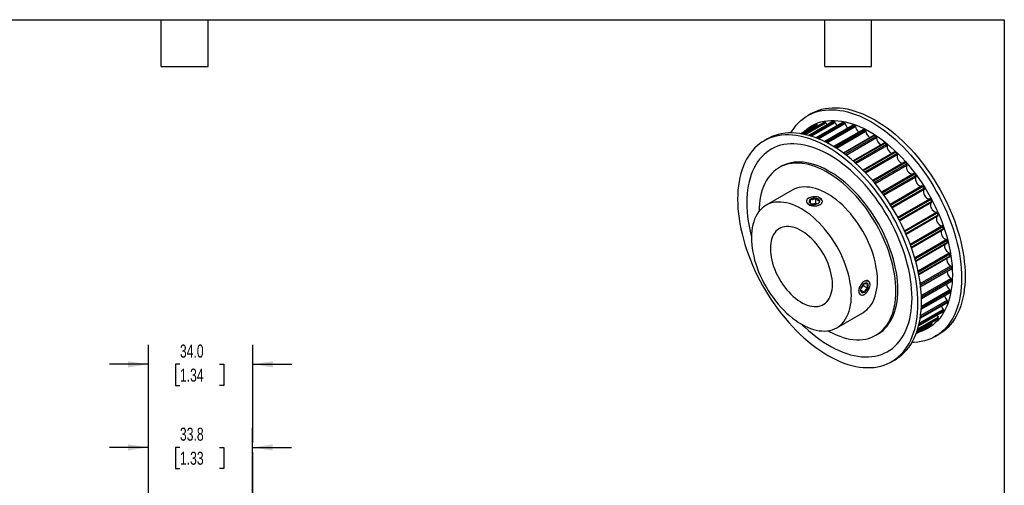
# Model space of a CAD drawing. Header units: millimetres. Extents: x 13 to 546, y 13 to 419.
# Tile 4 of 4: x 226 to 546, y 268 to 419. Entities that reach past the tile are written whole.
import ezdxf

# ---------------------------------------------------------------- set-up
doc = ezdxf.new("R2010")
doc.units = ezdxf.units.MM
doc.header["$LTSCALE"] = 2
doc.layers.add('DIMENSIONS', color=140, linetype='Continuous', lineweight=25)
doc.layers.add('TEXT', color=140, linetype='Continuous', lineweight=25)
doc.styles.add('SLDTEXTSTYLE0', font='TXT', dxfattribs={"width": 0.7})
doc.dimstyles.new('SLDDIMSTYLE2', dxfattribs={"dimtxt": 4.316016, "dimasz": 6.604, "dimexe": 0, "dimexo": 0.0625, "dimgap": 1.079004, "dimtad": 0, "dimtih": 1, "dimtoh": 1, "dimrnd": 1e-09, "dimzin": 4, "dimdsep": 46, "dimtxsty": 'SLDTEXTSTYLE0', "dimsah": 1, "dimcen": 0.09, "dimadec": 0, "dimazin": 1, "dimtfac": 1, "dimtmove": 0, "dimatfit": 0, "dimfxl": 0, "dimfrac": 2, "dimtolj": 1, "dimtzin": 12, "dimarcsym": 0})
doc.dimstyles.new('SLDDIMSTYLE4', dxfattribs={"dimtxt": 4.316016, "dimasz": 6.604, "dimexe": 0, "dimexo": 0.0625, "dimgap": 1.079004, "dimtad": 0, "dimtih": 1, "dimtoh": 1, "dimrnd": 1e-09, "dimzin": 12, "dimdsep": 46, "dimtxsty": 'SLDTEXTSTYLE0', "dimsah": 1, "dimcen": 0.09, "dimadec": 0, "dimazin": 3, "dimtfac": 1, "dimtmove": 0, "dimatfit": 0, "dimfxl": 0, "dimfrac": 2, "dimtolj": 1, "dimtzin": 12, "dimarcsym": 0})

# ---------------------------------------------------------------- blocks, each defined once
blk = doc.blocks.new('_D_6')
at = {"layer": 'DIMENSIONS'}
for p, q in [((267.58, 204.98), (267.58, 286.21)), ((301.42, 254.46), (301.42, 286.21)), ((267.58, 279.86), (254.88, 279.86)), ((277.85, 279.86), (276.4, 279.86)), ((276.4, 279.86), (276.4, 273)), ((290.68, 279.86), (292.13, 279.86)), ((292.13, 279.86), (292.13, 273)), ((301.42, 279.86), (314.12, 279.86)), ((276.4, 273), (277.85, 273)), ((292.13, 273), (290.68, 273)), ((301.42, 223.48), (301.42, 251.41))]:
    blk.add_line(p, q, dxfattribs=at)
for points in [[(267.58, 279.86), (260.98, 280.88), (260.98, 278.85)], [(301.42, 279.86), (308.03, 278.85), (308.03, 280.88)]]:
    blk.add_solid(points, dxfattribs=at)
at = {"layer": 'DIMENSIONS', "char_height": 4.233, "attachment_point": 1, "style": 'SLDTEXTSTYLE0'}
for s, insert in [('33.8', (277.85, 286.29)), ('1.33', (277.85, 278.46))]:
    blk.add_mtext(s, dxfattribs=dict(at, insert=insert))
blk = doc.blocks.new('_D_7')
at = {"layer": 'DIMENSIONS'}
for p, q in [((267.58, 204.98), (267.58, 313.28)), ((301.58, 281.39), (301.58, 313.28)), ((267.58, 306.93), (254.88, 306.93)), ((277.85, 306.93), (276.4, 306.93)), ((276.4, 306.93), (276.4, 300.07)), ((290.68, 306.93), (292.13, 306.93)), ((292.13, 306.93), (292.13, 300.07)), ((301.58, 306.93), (314.28, 306.93)), ((276.4, 300.07), (277.85, 300.07)), ((292.13, 300.07), (290.68, 300.07)), ((301.58, 254.46), (301.58, 278.34)), ((301.58, 213.48), (301.58, 251.41))]:
    blk.add_line(p, q, dxfattribs=at)
for points in [[(267.58, 306.93), (260.98, 307.94), (260.98, 305.91)], [(301.58, 306.93), (308.18, 305.91), (308.18, 307.94)]]:
    blk.add_solid(points, dxfattribs=at)
at = {"layer": 'DIMENSIONS', "char_height": 4.233, "attachment_point": 1, "style": 'SLDTEXTSTYLE0'}
for s, insert in [('34.0', (277.85, 313.35)), ('1.34', (277.85, 305.52))]:
    blk.add_mtext(s, dxfattribs=dict(at, insert=insert))

msp = doc.modelspace()

# ---------------------------------------------------------------- linework, layer by layer
for p, q in [((483.255, 388.509), (482.124, 387.856)), ((484.621, 384.754), (479.838, 381.993)), ((479.839, 381.993), (484.629, 384.758)), ((479.906, 381.982), (484.981, 384.911)), ((480.391, 381.897), (485.277, 384.718)), ((487.341, 385.638), (480.742, 381.829)), ((480.75, 381.827), (487.372, 385.65)), ((480.94, 381.788), (487.76, 385.725)), ((481.444, 381.675), (488.052, 385.49)), ((490.316, 385.944), (482.466, 381.413)), ((482.486, 381.407), (490.37, 385.958)), ((482.77, 381.326), (490.789, 385.955)), ((483.264, 381.176), (491.071, 385.683)), ((484.621, 384.754), (484.629, 384.758)), ((493.493, 385.668), (484.796, 380.647)), ((484.832, 380.633), (493.574, 385.68)), ((485.182, 380.498), (494.016, 385.598)), ((485.277, 384.718), (485.396, 384.515)), ((485.651, 380.309), (494.283, 385.292)), ((487.341, 385.638), (487.372, 385.65)), ((496.82, 384.813), (487.542, 379.457)), ((487.596, 379.431), (496.927, 384.818)), ((487.99, 379.235), (497.385, 384.659)), ((488.426, 379.01), (497.633, 384.325)), ((500.239, 383.394), (490.558, 377.805)), ((490.628, 377.762), (500.373, 383.388)), ((491.049, 377.502), (500.839, 383.154)), ((491.449, 377.249), (501.063, 382.799)), ((503.691, 381.437), (493.725, 375.683)), ((493.814, 375.619), (503.853, 381.414)), ((469.051, 380.309), (467.92, 379.656)), ((494.247, 375.295), (504.319, 381.11)), ((494.609, 375.02), (504.516, 380.739)), ((507.118, 378.973), (496.951, 373.104)), ((497.056, 373.013), (507.307, 378.931)), ((497.491, 372.629), (507.766, 378.561)), ((497.814, 372.34), (507.931, 378.18)), ((510.46, 376.045), (500.155, 370.096)), ((500.275, 369.975), (510.677, 375.98)), ((500.701, 369.536), (511.119, 375.551)), ((500.984, 369.24), (511.251, 375.167)), ((513.661, 372.704), (503.265, 366.703)), ((503.397, 366.547), (513.903, 372.612)), ((503.806, 366.06), (514.322, 372.131)), ((504.049, 365.765), (514.418, 371.751)), ((473.445, 371.299), (472.809, 370.932)), ((516.666, 369.007), (506.218, 362.975)), ((506.361, 362.782), (516.932, 368.884)), ((506.743, 362.254), (517.321, 368.36)), ((506.947, 361.968), (517.379, 367.99)), ((477.059, 363.57), (468.573, 358.672)), ((519.423, 365.016), (508.959, 358.975)), ((509.107, 358.74), (519.712, 364.862)), ((509.457, 358.18), (520.063, 364.303)), ((509.622, 357.911), (520.083, 363.949)), ((482.476, 361.044), (482.358, 360.975)), ((483.09, 359.311), (483.09, 360.689)), ((484.763, 359.425), (484.763, 360.948)), ((511.437, 354.767), (521.898, 360.806)), ((511.588, 354.489), (522.194, 360.612)), ((511.898, 353.907), (522.502, 360.028)), ((512.027, 353.66), (522.491, 359.701)), ((513.613, 350.422), (524.045, 356.444)), ((513.759, 350.102), (524.337, 356.208)), ((514.025, 349.507), (524.596, 355.61)), ((514.121, 349.287), (524.569, 355.318)), ((515.453, 346.013), (525.822, 351.999)), ((515.586, 345.655), (526.103, 351.726)), ((515.804, 345.058), (526.31, 351.123)), ((515.873, 344.865), (526.269, 350.867)), ((516.93, 341.621), (527.197, 347.548)), ((517.045, 341.227), (527.463, 347.242)), ((517.211, 340.639), (527.613, 346.644)), ((517.257, 340.475), (527.562, 346.424)), ((518.029, 337.325), (528.146, 343.166)), ((518.119, 336.901), (528.393, 342.833)), ((518.233, 336.333), (528.485, 342.251)), ((518.26, 336.196), (528.426, 342.065)), ((518.748, 333.209), (528.655, 338.929)), ((518.805, 332.759), (528.878, 338.573)), ((518.869, 332.221), (528.908, 338.017)), ((518.881, 332.112), (528.847, 337.866)), ((519.098, 329.358), (528.713, 334.908)), ((519.118, 328.885), (528.908, 334.537)), ((519.133, 328.39), (528.878, 334.016)), ((519.135, 328.308), (528.816, 333.897)), ((499.385, 331.088), (500.579, 330.399)), ((500.247, 332.959), (500.32, 332.48)), ((500.32, 332.48), (501.639, 331.718)), ((519.057, 324.87), (528.336, 330.226)), ((519.061, 324.929), (528.393, 330.316)), ((519.088, 325.369), (528.485, 330.793)), ((519.112, 325.858), (528.32, 331.174)), ((500.461, 329.622), (500.579, 329.69)), ((518.714, 321.896), (527.413, 326.918)), ((518.721, 321.934), (527.463, 326.981)), ((518.779, 322.305), (527.613, 327.405)), ((518.849, 322.805), (527.482, 327.789)), ((491.572, 318.834), (500.057, 323.732)), ((518.213, 319.494), (526.064, 324.027)), ((518.218, 319.515), (526.103, 324.067)), ((518.29, 319.802), (526.31, 324.432)), ((518.407, 320.304), (526.215, 324.812)), ((517.711, 317.793), (524.311, 321.603)), ((517.713, 317.801), (524.337, 321.624)), ((517.774, 317.985), (524.596, 321.923)), ((517.929, 318.477), (524.539, 322.293)), ((522.366, 320.481), (522.483, 320.276)), ((524.337, 321.624), (524.311, 321.603)), ((517.4, 316.927), (522.186, 319.689)), ((517.4, 316.926), (520.072, 318.468)), ((517.401, 316.927), (522.194, 319.695)), ((517.425, 316.991), (522.502, 319.922)), ((517.594, 317.454), (522.483, 320.276)), ((520.079, 318.473), (520.072, 318.468)), ((522.194, 319.695), (522.186, 319.689)), ((504.306, 316.371), (504.943, 316.738)), ((523.621, 315.974), (524.752, 316.627)), ((509.416, 307.774), (510.548, 308.427))]:
    msp.add_line(p, q)
at = {"flags": 128}
for points in [[(476.644, 382.253), (477.031, 382.89), (477.681, 383.838), (478.382, 384.721), (479.132, 385.538), (479.93, 386.287), (480.774, 386.967), (481.662, 387.577), (482.593, 388.115), (483.565, 388.58), (484.576, 388.971), (485.624, 389.287), (486.706, 389.528), (487.821, 389.693), (488.967, 389.783), (490.14, 389.796), (491.339, 389.732), (492.561, 389.593), (493.804, 389.378), (495.066, 389.087), (496.342, 388.721), (497.633, 388.282), (498.933, 387.769), (500.242, 387.183), (501.556, 386.527), (502.872, 385.801), (504.189, 385.007), (505.503, 384.146), (506.811, 383.221), (508.112, 382.232), (509.402, 381.182), (510.679, 380.073), (511.94, 378.908), (513.183, 377.688), (514.406, 376.416), (515.605, 375.095), (516.778, 373.728), (517.923, 372.316), (519.038, 370.863), (520.121, 369.372), (521.169, 367.846), (522.18, 366.288), (523.152, 364.701), (524.083, 363.088), (524.971, 361.453), (525.815, 359.798), (526.613, 358.128), (527.363, 356.445), (528.063, 354.753), (528.713, 353.055), (529.311, 351.355), (529.856, 349.656), (530.346, 347.961), (530.781, 346.275), (531.16, 344.6), (531.482, 342.94), (531.746, 341.297), (531.952, 339.676), (532.099, 338.08), (532.188, 336.512), (532.217, 334.974), (532.188, 333.471), (532.099, 332.005), (531.952, 330.579), (531.746, 329.196), (531.482, 327.859), (531.16, 326.57), (530.781, 325.332), (530.346, 324.148), (529.856, 323.019), (529.311, 321.949), (528.713, 320.939), (528.063, 319.992), (527.363, 319.109), (526.613, 318.292), (525.815, 317.542), (524.971, 316.862), (524.083, 316.253), (523.152, 315.715), (522.18, 315.25), (521.169, 314.859), (520.121, 314.543), (519.038, 314.302), (517.923, 314.136), (516.778, 314.047), (516.028, 314.03)], [(483.255, 388.509), (483.725, 388.768), (484.697, 389.233), (485.707, 389.624), (486.755, 389.94), (487.838, 390.181), (488.953, 390.346), (490.098, 390.436), (491.271, 390.449), (492.47, 390.386), (493.693, 390.246), (494.936, 390.031), (496.197, 389.74), (497.474, 389.374), (498.764, 388.935), (500.065, 388.422), (501.373, 387.837), (502.687, 387.18), (504.004, 386.454), (505.32, 385.66), (506.634, 384.799), (507.943, 383.874), (509.243, 382.885), (510.534, 381.835), (511.811, 380.726), (513.072, 379.561), (514.315, 378.341), (515.537, 377.069), (516.736, 375.748), (517.909, 374.381), (519.055, 372.969), (520.17, 371.516), (521.252, 370.025), (522.3, 368.499), (523.311, 366.941), (524.283, 365.354), (525.214, 363.741), (526.103, 362.106), (526.947, 360.451), (527.744, 358.781), (528.494, 357.098), (529.195, 355.406), (529.845, 353.708), (530.443, 352.008), (530.987, 350.309), (531.477, 348.615), (531.912, 346.928), (532.291, 345.253), (532.613, 343.593), (532.877, 341.95), (533.083, 340.329), (533.231, 338.733), (533.319, 337.165), (533.349, 335.627), (533.319, 334.124), (533.231, 332.658), (533.083, 331.232), (532.877, 329.849), (532.613, 328.512), (532.291, 327.223), (531.912, 325.985), (531.477, 324.801), (530.987, 323.673), (530.443, 322.602), (529.845, 321.593), (529.195, 320.645), (528.494, 319.762), (527.744, 318.945), (526.947, 318.196), (526.103, 317.515), (525.214, 316.906), (524.752, 316.627)], [(480.698, 382.489), (481.061, 382.836), (481.853, 383.51), (482.69, 384.114), (483.57, 384.646), (484.492, 385.106), (485.453, 385.493), (486.451, 385.804), (487.484, 386.041), (488.549, 386.202), (489.645, 386.287), (490.769, 386.295), (491.918, 386.228), (493.09, 386.084), (494.283, 385.865), (495.493, 385.57), (496.719, 385.2), (497.956, 384.757), (499.204, 384.241), (500.458, 383.653), (501.716, 382.995), (502.976, 382.268), (504.235, 381.473), (505.489, 380.613), (506.736, 379.689), (507.974, 378.703), (509.199, 377.657), (510.41, 376.555), (511.602, 375.397), (512.774, 374.188), (513.924, 372.928), (515.047, 371.622), (516.143, 370.272), (517.209, 368.881), (518.242, 367.452), (519.24, 365.988), (520.201, 364.492), (521.122, 362.968), (522.003, 361.419), (522.84, 359.849), (523.632, 358.26), (524.377, 356.657), (525.074, 355.043), (525.721, 353.421), (526.316, 351.795), (526.859, 350.169), (527.348, 348.546), (527.782, 346.93), (528.16, 345.324), (528.481, 343.732), (528.745, 342.157), (528.951, 340.603), (529.098, 339.073), (529.187, 337.571), (529.216, 336.099), (529.187, 334.662), (529.098, 333.262), (528.951, 331.902), (528.745, 330.586), (528.481, 329.316), (528.16, 328.094), (527.782, 326.925), (527.348, 325.81), (526.859, 324.751), (526.316, 323.752), (525.721, 322.814), (525.074, 321.939), (524.377, 321.129), (523.632, 320.386), (522.84, 319.712), (522.003, 319.108), (521.122, 318.576), (520.201, 318.116), (519.24, 317.73), (518.261, 317.423)], [(488.052, 385.49), (488.245, 385.121), (488.428, 384.854)], [(490.316, 385.944), (490.335, 385.953), (490.37, 385.958)], [(518.013, 326.774), (517.983, 328.312), (517.895, 329.88), (517.747, 331.476), (517.541, 333.097), (517.277, 334.74), (516.955, 336.4), (516.577, 338.075), (516.142, 339.761), (515.652, 341.456), (515.107, 343.155), (514.509, 344.855), (513.859, 346.553), (513.159, 348.245), (512.409, 349.928), (511.611, 351.598), (510.767, 353.253), (509.878, 354.888), (508.947, 356.501), (507.975, 358.088), (506.964, 359.646), (505.917, 361.172), (504.834, 362.663), (503.719, 364.116), (502.574, 365.528), (501.4, 366.895), (500.201, 368.216), (498.979, 369.488), (497.736, 370.708), (496.475, 371.873), (495.198, 372.982), (493.908, 374.032), (492.607, 375.021), (491.299, 375.946), (489.985, 376.807), (488.668, 377.601), (487.352, 378.327), (486.038, 378.983), (484.729, 379.569), (483.428, 380.082), (482.138, 380.521), (480.861, 380.887), (479.6, 381.178), (478.357, 381.393), (477.135, 381.532), (475.936, 381.596), (474.762, 381.583), (473.617, 381.493), (472.502, 381.328), (471.42, 381.087), (470.372, 380.771), (469.361, 380.38), (468.389, 379.915), (467.458, 379.377), (466.569, 378.767), (465.725, 378.087), (464.928, 377.338), (464.178, 376.521), (463.477, 375.638), (462.827, 374.69), (462.229, 373.68), (461.685, 372.61), (461.194, 371.482), (460.759, 370.298), (460.381, 369.06), (460.059, 367.771), (459.795, 366.434), (459.589, 365.051), (459.441, 363.625), (459.353, 362.159), (459.323, 360.655), (459.353, 359.118), (459.441, 357.55), (459.589, 355.953), (459.795, 354.332), (460.059, 352.69), (460.381, 351.03), (460.759, 349.355), (461.194, 347.668), (461.685, 345.974), (462.229, 344.275), (462.827, 342.575), (463.477, 340.877), (464.178, 339.185), (464.928, 337.502), (465.725, 335.832), (466.569, 334.177), (467.458, 332.542), (468.389, 330.929), (469.361, 329.342), (470.372, 327.784), (471.42, 326.258), (472.502, 324.767), (473.617, 323.314), (474.762, 321.902), (475.936, 320.534), (477.135, 319.213), (478.357, 317.942), (479.6, 316.722), (480.861, 315.556), (482.138, 314.448), (483.428, 313.398), (484.729, 312.409), (486.038, 311.483), (487.352, 310.623), (488.668, 309.828), (489.985, 309.103), (491.299, 308.446), (492.607, 307.861), (493.908, 307.348), (495.198, 306.908), (496.475, 306.543), (497.736, 306.252), (498.979, 306.037), (500.201, 305.897), (501.4, 305.834), (502.574, 305.847), (503.719, 305.936), (504.834, 306.102), (505.917, 306.343), (506.964, 306.659), (507.975, 307.05), (508.947, 307.515), (509.878, 308.053), (510.767, 308.662), (511.611, 309.342), (512.409, 310.092), (513.159, 310.909), (513.859, 311.792), (514.509, 312.739), (515.107, 313.749), (515.652, 314.819), (516.142, 315.948), (516.577, 317.132), (516.955, 318.37), (517.277, 319.659), (517.541, 320.996), (517.747, 322.379), (517.895, 323.805), (517.983, 325.271), (518.013, 326.774)], [(519.144, 327.428), (519.115, 328.965), (519.026, 330.533), (518.879, 332.13), (518.673, 333.75), (518.409, 335.393), (518.087, 337.053), (517.708, 338.728), (517.273, 340.415), (516.783, 342.109), (516.238, 343.808), (515.64, 345.508), (514.991, 347.206), (514.29, 348.898), (513.54, 350.581), (512.742, 352.251), (511.898, 353.906), (511.01, 355.541), (510.079, 357.154), (509.107, 358.741), (508.096, 360.299), (507.048, 361.825), (505.965, 363.316), (504.85, 364.769), (503.705, 366.181), (502.532, 367.548), (501.333, 368.87), (500.111, 370.141), (498.868, 371.361), (497.606, 372.526), (496.329, 373.635), (495.039, 374.685), (493.739, 375.674), (492.43, 376.599), (491.116, 377.46), (489.799, 378.254), (488.483, 378.98), (487.169, 379.637), (485.86, 380.222), (484.56, 380.735), (483.27, 381.174), (481.993, 381.54), (480.731, 381.831), (479.488, 382.046), (478.266, 382.186), (477.067, 382.249), (475.894, 382.236), (474.748, 382.147), (473.633, 381.981), (472.551, 381.74), (471.503, 381.424), (470.492, 381.033), (469.52, 380.568), (469.051, 380.309)], [(516.064, 328.507), (516.035, 329.978), (515.946, 331.481), (515.799, 333.01), (515.593, 334.564), (515.329, 336.139), (515.008, 337.731), (514.63, 339.337), (514.196, 340.954), (513.707, 342.577), (513.164, 344.203), (512.569, 345.829), (511.922, 347.45), (511.225, 349.065), (510.48, 350.668), (509.688, 352.256), (508.85, 353.827), (507.97, 355.376), (507.049, 356.899), (506.088, 358.395), (505.09, 359.859), (504.057, 361.288), (502.991, 362.679), (501.895, 364.03), (500.771, 365.336), (499.622, 366.595), (498.45, 367.805), (497.257, 368.962), (496.047, 370.065), (494.822, 371.11), (493.584, 372.096), (492.337, 373.02), (491.082, 373.88), (489.824, 374.675), (488.564, 375.402), (487.306, 376.061), (486.052, 376.648), (484.804, 377.164), (483.566, 377.608), (482.341, 377.977), (481.131, 378.272), (479.938, 378.491), (478.766, 378.635), (477.617, 378.703), (476.493, 378.694), (475.397, 378.609), (474.331, 378.448), (473.299, 378.212), (472.301, 377.9), (471.34, 377.514), (470.418, 377.054), (469.538, 376.521), (468.701, 375.917), (467.909, 375.243), (467.163, 374.501), (466.467, 373.691), (465.82, 372.816), (465.224, 371.878), (464.681, 370.878), (464.192, 369.82), (463.758, 368.705), (463.38, 367.535), (463.059, 366.314), (462.795, 365.044), (462.589, 363.727), (462.442, 362.368), (462.354, 360.968), (462.324, 359.53), (462.354, 358.059), (462.442, 356.557), (462.589, 355.027), (462.795, 353.473), (463.059, 351.898), (463.38, 350.306), (463.758, 348.7), (463.812, 348.49)], [(510.832, 330.793), (510.802, 332.134), (510.714, 333.506), (510.566, 334.904), (510.361, 336.326), (510.097, 337.767), (509.777, 339.224), (509.4, 340.692), (508.968, 342.169), (508.481, 343.649), (507.942, 345.13), (507.352, 346.606), (506.712, 348.075), (506.023, 349.531), (505.288, 350.973), (504.509, 352.394), (503.688, 353.793), (502.826, 355.165), (501.927, 356.506), (500.992, 357.813), (500.024, 359.083), (499.026, 360.311), (498, 361.496), (496.949, 362.633), (495.876, 363.72), (494.783, 364.753), (493.674, 365.731), (492.551, 366.65), (491.418, 367.508), (490.277, 368.303), (489.131, 369.033), (487.984, 369.695), (486.839, 370.288), (485.698, 370.81), (484.564, 371.261), (483.442, 371.638), (482.332, 371.941), (481.24, 372.169), (480.167, 372.321), (479.116, 372.398), (478.09, 372.398), (477.091, 372.322), (476.123, 372.169), (475.189, 371.942), (474.289, 371.639), (473.428, 371.262), (472.606, 370.812), (471.827, 370.289), (471.092, 369.696), (470.404, 369.034), (469.764, 368.305), (469.173, 367.511), (468.634, 366.653), (468.148, 365.734), (467.716, 364.756), (467.339, 363.723), (467.018, 362.636), (466.755, 361.499), (466.549, 360.315), (466.402, 359.086), (466.313, 357.817), (466.284, 356.672)], [(511.468, 331.16), (511.438, 332.501), (511.35, 333.873), (511.203, 335.272), (510.997, 336.693), (510.734, 338.135), (510.413, 339.591), (510.036, 341.06), (509.604, 342.536), (509.118, 344.017), (508.579, 345.497), (507.988, 346.973), (507.348, 348.442), (506.659, 349.899), (505.925, 351.34), (505.146, 352.762), (504.324, 354.16), (503.463, 355.532), (502.563, 356.873), (501.628, 358.181), (500.661, 359.45), (499.662, 360.679), (498.636, 361.863), (497.585, 363), (496.512, 364.087), (495.419, 365.121), (494.31, 366.099), (493.187, 367.018), (492.054, 367.876), (490.913, 368.671), (489.768, 369.4), (488.621, 370.062), (487.475, 370.655), (486.334, 371.178), (485.201, 371.628), (484.078, 372.005), (482.969, 372.308), (481.876, 372.536), (480.803, 372.689), (479.752, 372.765), (478.726, 372.765), (477.728, 372.689), (476.76, 372.537), (475.825, 372.309), (474.926, 372.006), (474.064, 371.629), (473.445, 371.299)], [(516.666, 369.007), (516.667, 369.007), (516.699, 369.019), (516.735, 369.02), (516.775, 369.011), (516.816, 368.992), (516.857, 368.964), (516.896, 368.927), (516.932, 368.884)], [(517.379, 367.99), (517.247, 367.761), (517.178, 367.469), (517.177, 367.129), (517.243, 366.758), (517.374, 366.377), (517.561, 366.005), (517.795, 365.662), (518.064, 365.366), (518.354, 365.133), (518.649, 364.974), (518.934, 364.899), (519.194, 364.912), (519.31, 364.95)], [(504.821, 334.262), (504.792, 335.414), (504.703, 336.595), (504.555, 337.802), (504.349, 339.03), (504.085, 340.275), (503.764, 341.532), (503.388, 342.797), (502.958, 344.066), (502.476, 345.332), (501.942, 346.593), (501.36, 347.843), (500.731, 349.077), (500.058, 350.292), (499.342, 351.483), (498.588, 352.645), (497.796, 353.774), (496.971, 354.866), (496.116, 355.917), (495.232, 356.924), (494.325, 357.882), (493.396, 358.788), (492.45, 359.639), (491.489, 360.432), (490.518, 361.163), (489.54, 361.83), (488.558, 362.432), (487.576, 362.964), (486.597, 363.426), (485.626, 363.816), (484.666, 364.133), (483.719, 364.374), (482.791, 364.54), (481.883, 364.63), (481, 364.644), (480.144, 364.58), (479.319, 364.441), (478.528, 364.225), (477.773, 363.934), (477.059, 363.57)], [(519.423, 365.016), (519.445, 365.025), (519.481, 365.03), (519.519, 365.024), (519.56, 365.008), (519.601, 364.983), (519.641, 364.949), (519.678, 364.908), (519.712, 364.862)], [(520.083, 363.949), (519.917, 363.762), (519.812, 363.504), (519.772, 363.189), (519.8, 362.834), (519.895, 362.456), (520.05, 362.076), (520.259, 361.714), (520.51, 361.389), (520.79, 361.119), (521.084, 360.917), (521.377, 360.794), (521.653, 360.756), (521.898, 360.806)], [(496.336, 329.364), (496.306, 330.515), (496.217, 331.696), (496.069, 332.903), (495.863, 334.131), (495.599, 335.376), (495.279, 336.634), (494.903, 337.899), (494.473, 339.167), (493.99, 340.434), (493.457, 341.694), (492.875, 342.944), (492.246, 344.179), (491.572, 345.394), (490.857, 346.584), (490.102, 347.746), (489.311, 348.875), (488.486, 349.968), (487.63, 351.019), (486.747, 352.025), (485.84, 352.983), (484.911, 353.89), (483.965, 354.741), (483.004, 355.533), (482.033, 356.265), (481.054, 356.932), (480.072, 357.533), (479.09, 358.066), (478.112, 358.528), (477.141, 358.918), (476.18, 359.234), (475.234, 359.476), (474.305, 359.642), (473.398, 359.732), (472.514, 359.745), (471.659, 359.682), (470.834, 359.542), (470.042, 359.327), (469.288, 359.036), (468.572, 358.671), (467.899, 358.234), (467.27, 357.726), (466.688, 357.148), (466.154, 356.503), (465.672, 355.794), (465.242, 355.022), (464.866, 354.191), (464.545, 353.304), (464.282, 352.363), (464.075, 351.373), (463.928, 350.337), (463.839, 349.258), (463.809, 348.141), (463.839, 346.99), (463.928, 345.809), (464.075, 344.602), (464.282, 343.374), (464.545, 342.129), (464.866, 340.872), (465.242, 339.607), (465.672, 338.338), (466.154, 337.072), (466.688, 335.811), (467.27, 334.561), (467.899, 333.327), (468.572, 332.112), (469.288, 330.921), (470.042, 329.759), (470.834, 328.63), (471.659, 327.538), (472.514, 326.487), (473.398, 325.48), (474.305, 324.522), (475.234, 323.616), (476.18, 322.765), (477.141, 321.972), (478.112, 321.241), (479.09, 320.573), (480.072, 319.972), (481.054, 319.44), (482.033, 318.978), (483.004, 318.588), (483.965, 318.271), (484.911, 318.029), (485.84, 317.863), (486.747, 317.774), (487.63, 317.76), (488.486, 317.824), (489.311, 317.963), (490.102, 318.179), (490.857, 318.47), (491.572, 318.834), (492.246, 319.271), (492.875, 319.78), (493.457, 320.357), (493.99, 321.002), (494.473, 321.712), (494.903, 322.483), (495.279, 323.315), (495.599, 324.202), (495.863, 325.142), (496.069, 326.133), (496.217, 327.169), (496.306, 328.247), (496.336, 329.364)], [(482.477, 358.921), (482.834, 358.749), (483.24, 358.616), (483.68, 358.527), (484.14, 358.485), (484.606, 358.491), (485.063, 358.545), (485.495, 358.645), (485.89, 358.788), (486.234, 358.97), (486.517, 359.184), (486.728, 359.424), (486.862, 359.681), (486.914, 359.949), (486.883, 360.217), (486.769, 360.478), (486.576, 360.723), (486.311, 360.944), (485.981, 361.135), (485.598, 361.288), (485.174, 361.399), (484.722, 361.465), (484.257, 361.483), (483.794, 361.453), (483.347, 361.375), (482.932, 361.253), (482.561, 361.09), (482.246, 360.892), (481.998, 360.664), (481.825, 360.414), (481.731, 360.15), (481.721, 359.881), (481.794, 359.616), (481.948, 359.362), (482.178, 359.128), (482.477, 358.921)], [(522.379, 359.636), (522.287, 359.555), (522.146, 359.336), (522.069, 359.052), (522.058, 358.717), (522.115, 358.349), (522.237, 357.968), (522.417, 357.594), (522.645, 357.246), (522.911, 356.942), (523.198, 356.7), (523.494, 356.53), (523.781, 356.444), (524.045, 356.444)], [(522.502, 360.028), (522.526, 359.976), (522.543, 359.923), (522.552, 359.871), (522.553, 359.823), (522.547, 359.78), (522.532, 359.744), (522.511, 359.716), (522.491, 359.701)], [(524.596, 355.61), (524.616, 355.557), (524.627, 355.505), (524.631, 355.455), (524.627, 355.41), (524.615, 355.372), (524.596, 355.341), (524.57, 355.319), (524.569, 355.318)], [(490.175, 332.921), (490.146, 333.831), (490.057, 334.77), (489.909, 335.732), (489.704, 336.712), (489.443, 337.704), (489.126, 338.703), (488.756, 339.701), (488.336, 340.694), (487.867, 341.676), (487.352, 342.64), (486.794, 343.582), (486.197, 344.495), (485.564, 345.375), (484.899, 346.216), (484.205, 347.013), (483.487, 347.761), (482.749, 348.457), (481.996, 349.095), (481.231, 349.673), (480.459, 350.187), (479.685, 350.634), (478.914, 351.011), (478.149, 351.316), (477.395, 351.547), (476.658, 351.704), (475.94, 351.784), (475.246, 351.788), (474.581, 351.715), (473.948, 351.567), (473.351, 351.343), (472.793, 351.045), (472.278, 350.675), (471.809, 350.235), (471.388, 349.728), (471.019, 349.156), (470.702, 348.523), (470.44, 347.833), (470.235, 347.09), (470.088, 346.297), (469.999, 345.461), (469.97, 344.585), (469.999, 343.675), (470.088, 342.736), (470.235, 341.773), (470.44, 340.793), (470.702, 339.801), (471.019, 338.803), (471.388, 337.804), (471.809, 336.811), (472.278, 335.83), (472.793, 334.865), (473.351, 333.924), (473.948, 333.01), (474.581, 332.131), (475.246, 331.29), (475.94, 330.493), (476.658, 329.744), (477.395, 329.049), (478.149, 328.41), (478.914, 327.832), (479.685, 327.318), (480.459, 326.872), (481.231, 326.495), (481.996, 326.189), (482.749, 325.958), (483.487, 325.802), (484.205, 325.721), (484.899, 325.718), (485.564, 325.79), (486.197, 325.939), (486.794, 326.163), (487.352, 326.461), (487.867, 326.831), (488.336, 327.271), (488.756, 327.778), (489.126, 328.35), (489.443, 328.982), (489.704, 329.672), (489.909, 330.416), (490.057, 331.208), (490.146, 332.045), (490.175, 332.921)], [(526.31, 351.123), (526.324, 351.07), (526.331, 351.02), (526.329, 350.973), (526.32, 350.932), (526.303, 350.899), (526.279, 350.874), (526.269, 350.867)], [(498.74, 330.752), (498.77, 330.39), (498.857, 330.074), (499, 329.813), (499.194, 329.617), (499.432, 329.492), (499.707, 329.441), (500.01, 329.466), (500.332, 329.567), (500.661, 329.74), (500.988, 329.98), (501.301, 330.278), (501.591, 330.626), (501.849, 331.012), (502.066, 331.424), (502.235, 331.848), (502.351, 332.272), (502.41, 332.68), (502.41, 333.061), (502.351, 333.401), (502.235, 333.691), (502.066, 333.92), (501.849, 334.081), (501.591, 334.17), (501.301, 334.183), (500.988, 334.119), (500.661, 333.982), (500.332, 333.775), (500.01, 333.504), (499.707, 333.18), (499.432, 332.811), (499.194, 332.411), (499, 331.991), (498.857, 331.566), (498.77, 331.148), (498.74, 330.752)], [(500.057, 323.732), (500.058, 323.733), (500.731, 324.17), (501.36, 324.678), (501.942, 325.256), (502.476, 325.901), (502.958, 326.61), (503.388, 327.382), (503.764, 328.213), (504.085, 329.1), (504.349, 330.041), (504.555, 331.031), (504.703, 332.067), (504.792, 333.146), (504.821, 334.262)], [(488.695, 317.851), (489.131, 317.608), (490.277, 317.014), (491.418, 316.492), (492.551, 316.042), (493.674, 315.664), (494.783, 315.361), (495.876, 315.133), (496.949, 314.981), (498, 314.905), (499.026, 314.905), (500.024, 314.981), (500.992, 315.133), (501.927, 315.361), (502.826, 315.663), (503.688, 316.04), (504.509, 316.491), (505.288, 317.013), (506.023, 317.606), (506.712, 318.268), (507.352, 318.997), (507.942, 319.792), (508.481, 320.65), (508.968, 321.569), (509.4, 322.546), (509.777, 323.58), (510.097, 324.666), (510.361, 325.803), (510.566, 326.988), (510.714, 328.216), (510.802, 329.486), (510.832, 330.793)], [(504.943, 316.738), (505.146, 316.858), (505.925, 317.38), (506.659, 317.973), (507.348, 318.635), (507.988, 319.365), (508.579, 320.159), (509.118, 321.017), (509.604, 321.936), (510.036, 322.914), (510.413, 323.947), (510.734, 325.034), (510.997, 326.171), (511.203, 327.355), (511.35, 328.584), (511.438, 329.853), (511.468, 331.16)], [(480.373, 319.802), (481.131, 319.075), (482.341, 317.972), (483.566, 316.927), (484.804, 315.941), (486.052, 315.017), (487.306, 314.157), (488.564, 313.362), (489.824, 312.635), (491.082, 311.977), (492.337, 311.389), (493.584, 310.873), (494.822, 310.429), (496.047, 310.06), (497.257, 309.765), (498.45, 309.546), (499.622, 309.402), (500.771, 309.334), (501.895, 309.343), (502.991, 309.428), (504.057, 309.589), (505.09, 309.825), (506.088, 310.137), (507.049, 310.523), (507.97, 310.983), (508.85, 311.516), (509.688, 312.12), (510.48, 312.794), (511.225, 313.536), (511.922, 314.346), (512.569, 315.221), (513.164, 316.159), (513.707, 317.159), (514.196, 318.217), (514.63, 319.332), (515.008, 320.502), (515.329, 321.723), (515.593, 322.993), (515.799, 324.31), (515.946, 325.669), (516.035, 327.069), (516.064, 328.507)], [(510.548, 308.427), (511.01, 308.706), (511.898, 309.315), (512.742, 309.996), (513.54, 310.745), (514.29, 311.562), (514.991, 312.445), (515.64, 313.393), (516.238, 314.402), (516.783, 315.473), (517.273, 316.601), (517.708, 317.785), (518.087, 319.023), (518.409, 320.312), (518.673, 321.649), (518.879, 323.032), (519.026, 324.458), (519.115, 325.924), (519.144, 327.428)], [(526.103, 324.067), (526.081, 324.04), (526.064, 324.027)], [(524.176, 322.937), (524.315, 322.645), (524.539, 322.293)]]:
    msp.add_lwpolyline(points, dxfattribs=at)
for centre, radius, start, end in [((489.876, 373.188), 12.704, 112.66473, 114.39308), ((485.006, 384.625), 0.287, 18.83866, 94.93341), ((490.236, 371.945), 14.001, 100.18562, 101.80554), ((487.733, 385.393), 0.334, 16.99417, 85.25273), ((490.45, 369.336), 16.623, 88.82949, 90.27424), ((490.705, 385.586), 0.378, 14.73978, 77.09612), ((493.978, 386.706), 3.082, 199.40095, 222.31267), ((493.549, 385.567), 0.115, 77.80803, 119.00418), ((490.046, 365.406), 20.579, 78.87569, 80.1288), ((493.875, 385.205), 0.417, 12.02243, 70.20126), ((497.158, 386.043), 2.971, 194.6326, 227.55579), ((496.879, 384.699), 0.129, 68.08632, 117.22929), ((488.688, 360.377), 25.792, 70.29402, 71.37199), ((497.192, 384.257), 0.445, 8.81382, 64.33264), ((500.468, 384.816), 2.878, 189.80641, 232.8201), ((500.3, 383.268), 0.14, 58.66066, 115.84274), ((486.235, 354.621), 32.053, 62.89535, 63.82792), ((500.604, 382.758), 0.46, 5.07604, 59.30056), ((503.824, 383.029), 2.77, 184.75677, 238.2794), ((503.754, 381.293), 0.157, 50.74165, 113.66539), ((482.766, 348.611), 38.996, 56.44732, 57.26563), ((504.055, 380.733), 0.46, 0.74504, 54.96259), ((507.204, 380.736), 2.689, 179.93875, 243.4851), ((507.182, 378.816), 0.17, 42.60625, 112.41498), ((478.573, 342.855), 46.12, 50.73116, 51.46286), ((507.487, 378.214), 0.446, 355.72124, 51.21873), ((510.457, 377.918), 2.539, 174.06074, 249.73411), ((510.523, 375.864), 0.192, 37.15526, 109.15926), ((474.123, 337.825), 52.838, 45.55967, 46.22795), ((510.84, 375.241), 0.417, 349.8627, 48.00458), ((513.549, 374.637), 2.359, 167.00416, 257.14954), ((513.72, 372.495), 0.217, 32.50374, 105.73549), ((469.989, 333.894), 58.546, 40.77724, 41.40136), ((516.56, 371.031), 2.259, 161.41542, 263.0889), ((514.056, 371.862), 0.379, 342.98026, 45.282), ((466.761, 331.283), 62.698, 36.25356, 36.84982), ((517.077, 368.132), 0.334, 334.83886, 43.02274), ((464.963, 330.039), 64.885, 31.87586, 32.45864), ((519.847, 364.114), 0.288, 325.17623, 41.1743), ((483.36, 359.977), 0.761, 110.74208, 199.461), ((483.961, 360.595), 1.581, 213.43888, 266.5665), ((484.312, 358.328), 2.659, 80.2289, 117.35717), ((484.318, 361.637), 2.659, 260.2289, 297.35717), ((484.669, 359.37), 1.581, 33.43888, 86.5665), ((485.27, 359.987), 0.761, 290.74208, 19.461), ((521.922, 360.519), 0.288, 18.82241, 94.83144), ((464.969, 330.026), 64.886, 27.54138, 28.12415), ((524.017, 356.111), 0.334, 16.97441, 85.16676), ((466.944, 330.959), 62.702, 23.15034, 23.74656), ((526.269, 354.214), 2.259, 156.89806, 258.58644), ((527.927, 349.825), 2.391, 163.61185, 252.22326), ((525.737, 351.63), 0.379, 14.71571, 77.02364), ((470.816, 332.448), 58.552, 18.59906, 19.22314), ((527.055, 347.155), 0.417, 11.99373, 70.13979), ((476.287, 334.063), 52.846, 13.77289, 14.44111), ((527.436, 346.57), 0.192, 310.83955, 22.84558), ((529.19, 345.489), 2.547, 170.38716, 245.80678), ((527.953, 342.765), 0.446, 8.7802, 64.28011), ((482.867, 335.402), 46.129, 8.53858, 9.27019), ((529.997, 341.259), 2.689, 176.5029, 240.06204), ((528.323, 342.2), 0.17, 307.58349, 17.39575), ((530.32, 337.199), 2.798, 181.99984, 234.95274), ((528.419, 338.533), 0.46, 5.03703, 59.25537), ((528.759, 337.99), 0.152, 305.30448, 10.28981), ((489.948, 336.155), 39.005, 2.73663, 3.55481), ((502.012, 330.989), 2.658, 122.63797, 159.77289), ((501.06, 332.638), 0.762, 40.5328, 129.24817), ((528.448, 334.531), 0.46, 0.69985, 54.92357), ((528.738, 334.013), 0.14, 304.15517, 1.34367), ((496.888, 336.155), 32.062, 356.17541, 357.10783), ((500.932, 331.201), 1.581, 153.43643, 206.56357), ((500.097, 330.989), 0.762, 220.5328, 309.24817), ((499.145, 332.638), 2.658, 302.63797, 339.77289), ((500.225, 332.426), 1.581, 333.43643, 26.56357), ((530.162, 333.384), 2.878, 187.16823, 230.19398), ((528.04, 330.827), 0.445, 355.66871, 51.18511), ((528.266, 330.335), 0.129, 302.76809, 351.91941), ((503.1, 335.401), 25.8, 348.63271, 349.71047), ((529.581, 329.91), 2.984, 192.50244, 225.29785), ((527.354, 327.016), 0.115, 300.99207, 342.19964), ((508.135, 334.063), 20.584, 339.87753, 341.13041), ((527.203, 327.479), 0.417, 349.80124, 47.97587), ((528.555, 326.817), 3.082, 197.67586, 220.59914), ((511.743, 332.447), 16.627, 329.73386, 331.17838), ((525.948, 324.543), 0.378, 342.90779, 45.25792), ((513.897, 330.957), 14.004, 318.20416, 319.82389), ((524.295, 322.065), 0.334, 334.75291, 43.00298), ((514.795, 330.023), 12.705, 305.61757, 307.34585), ((522.267, 320.087), 0.287, 325.07428, 41.15804)]:
    msp.add_arc(centre, radius, start, end)
for points, knots in [([(484.254, 358.492), (483.995, 358.519), (483.455, 358.574), (482.724, 358.838), (482.164, 359.199), (481.846, 359.578), (481.846, 359.828), (481.846, 359.928)], [0, 0, 0, 0, 0.2016504, 0.4201118, 0.637465, 0.8542955, 1, 1, 1, 1]), ([(482.642, 359.724), (482.677, 359.744), (482.713, 359.774), (482.787, 359.867), (482.826, 359.931), (482.944, 360.183), (483.02, 360.426), (483.09, 360.689)], [0, 0, 0, 0, 0.25, 0.25, 0.5, 0.5, 1, 1, 1, 1]), ([(483.133, 359.277), (483.026, 359.355), (482.855, 359.48), (482.701, 359.657), (482.642, 359.724)], [0, 0, 0, 0, 0.6211094, 1, 1, 1, 1]), ([(483.09, 360.689), (483.221, 360.654), (483.355, 360.628), (483.632, 360.604), (483.778, 360.607), (484.216, 360.674), (484.5, 360.796), (484.763, 360.948)], [0, 0, 0, 0, 0.25, 0.25, 0.5, 0.5, 1, 1, 1, 1]), ([(483.378, 359.156), (483.428, 359.153), (483.627, 359.144), (484.099, 359.195), (484.506, 359.335), (484.763, 359.425)], [0, 0, 0, 0, 0.1101552, 0.4376429, 1, 1, 1, 1]), ([(484.763, 360.948), (484.858, 360.839), (484.958, 360.733), (485.163, 360.547), (485.268, 360.467), (485.484, 360.343), (485.589, 360.302), (485.794, 360.251), (485.893, 360.241), (485.988, 360.241)], [0, 0, 0, 0, 0.25, 0.25, 0.5, 0.5, 0.75, 0.75, 1, 1, 1, 1]), ([(484.763, 359.425), (484.807, 359.384), (484.941, 359.261), (485.082, 359.176), (485.176, 359.119)], [0, 0, 0, 0, 0.3290825, 1, 1, 1, 1]), ([(485.988, 360.241), (485.953, 360.11), (485.917, 359.986), (485.843, 359.759), (485.804, 359.655), (485.687, 359.401), (485.61, 359.316), (485.54, 359.275)], [0, 0, 0, 0, 0.25, 0.25, 0.5, 0.5, 1, 1, 1, 1]), ([(486.083, 361.003), (486.258, 360.875), (486.608, 360.619), (486.826, 360.217), (486.792, 359.986), (486.784, 359.928)], [0, 0, 0, 0, 0.4279531, 0.8558457, 1, 1, 1, 1]), ([(500.579, 333.228), (500.614, 333.248), (500.658, 333.264), (500.775, 333.282), (500.85, 333.283), (501.128, 333.259), (501.376, 333.203), (501.639, 333.133)], [0, 0, 0, 0, 0.25, 0.25, 0.5, 0.5, 1, 1, 1, 1]), ([(500.926, 334.065), (501.041, 334.098), (501.355, 334.189), (501.804, 334.041), (502.18, 333.662), (502.364, 333.168), (502.327, 332.79), (502.313, 332.654)], [0, 0, 0, 0, 0.13986501, 0.37988778, 0.6211575, 0.86246713, 1, 1, 1, 1]), ([(498.811, 330.793), (498.826, 331.035), (498.855, 331.506), (499.049, 332.016), (499.144, 332.265)], [0, 0, 0, 0, 0.5140307, 1, 1, 1, 1]), ([(499.297, 329.703), (499.211, 329.753), (498.994, 329.877), (498.84, 330.283), (498.819, 330.648), (498.811, 330.793)], [0, 0, 0, 0, 0.2856937, 0.7155981, 1, 1, 1, 1]), ([(499.518, 330.494), (499.484, 330.594), (499.402, 330.837), (499.381, 331.066), (499.369, 331.201)], [0, 0, 0, 0, 0.4123484, 1, 1, 1, 1]), ([(500.32, 332.48), (500.201, 332.381), (499.961, 332.181), (499.622, 331.815), (499.468, 331.526), (499.384, 331.37)], [0, 0, 0, 0, 0.3100828, 0.6268869, 1, 1, 1, 1]), ([(500.579, 330.399), (500.448, 330.434), (500.322, 330.465), (500.089, 330.514), (499.979, 330.533), (499.7, 330.558), (499.588, 330.534), (499.518, 330.494)], [0, 0, 0, 0, 0.25, 0.25, 0.5, 0.5, 1, 1, 1, 1]), ([(501.639, 331.718), (501.508, 331.643), (501.383, 331.561), (501.149, 331.376), (501.04, 331.271), (500.761, 330.926), (500.649, 330.662), (500.579, 330.399)], [0, 0, 0, 0, 0.25, 0.25, 0.5, 0.5, 1, 1, 1, 1]), ([(501.639, 333.133), (501.592, 333.051), (501.55, 332.959), (501.492, 332.756), (501.475, 332.645), (501.475, 332.396), (501.492, 332.265), (501.55, 331.994), (501.592, 331.855), (501.639, 331.718)], [0, 0, 0, 0, 0.25, 0.25, 0.5, 0.5, 0.75, 0.75, 1, 1, 1, 1])]:
    msp.add_open_spline(points, degree=3, knots=knots)
at = {"layer": 'TEXT'}
for p, q in [((12.7, 419.1), (546.1, 419.1)), ((271.78, 403.86), (271.78, 419.1)), ((287.02, 403.86), (287.02, 419.1)), ((487.68, 403.86), (487.68, 419.1)), ((502.92, 403.86), (502.92, 419.1)), ((546.1, 419.1), (546.1, 12.7)), ((271.78, 403.86), (287.02, 403.86)), ((487.68, 403.86), (502.92, 403.86))]:
    msp.add_line(p, q, dxfattribs=at)

# ---------------------------------------------------------------- dimensions: what is measured, and where the dimension line sits
at = {"layer": 'DIMENSIONS'}
for base, p1, dimstyle, picture, middle in [((267.58, 306.926), (301.58, 210.936), 'SLDDIMSTYLE2', '_D_7', (284.263, 306.926)), ((267.58, 279.863), (301.423, 220.936), 'SLDDIMSTYLE4', '_D_6', (284.263, 279.863))]:
    dim = msp.add_linear_dim(base=base, p1=p1, p2=(267.58, 202.436), dimstyle=dimstyle, dxfattribs=at)
    dim.commit()
    dim.dimension.update_dxf_attribs({"geometry": picture, "text_midpoint": middle, "dimtype": 160})

doc.saveas('drawing.dxf')
